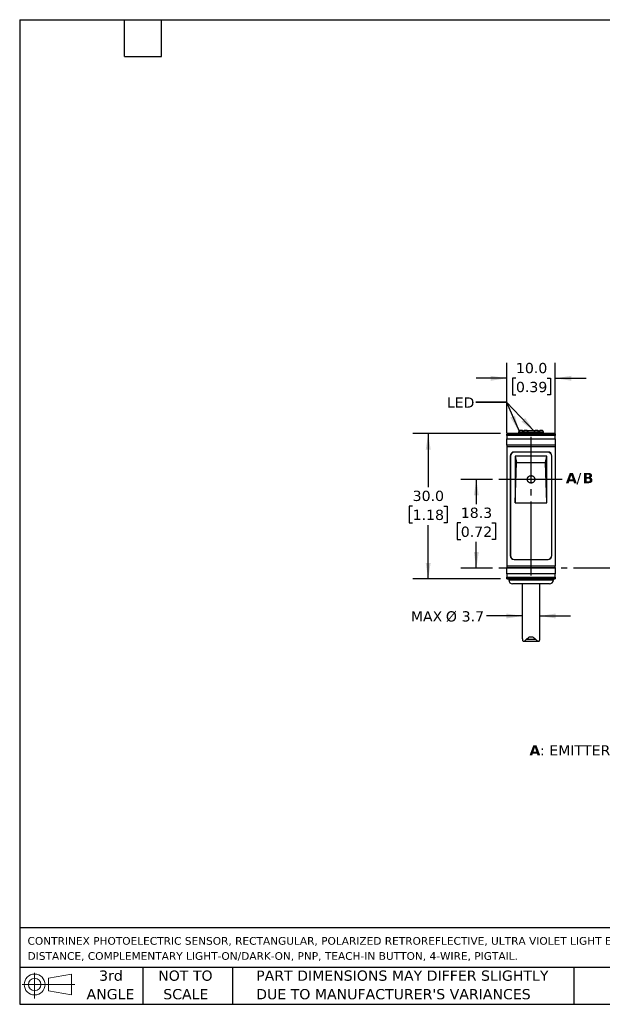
# Model space of a CAD drawing. Header units: millimetres. Extents: x 6 to 273, y 6 to 210.
# Tile 1 of 4: x 6 to 127, y 6 to 210. Entities that reach past the tile are written whole.
import ezdxf

# ---------------------------------------------------------------- set-up
doc = ezdxf.new("R2010")
doc.units = ezdxf.units.MM
doc.linetypes.add('SLD-Center', pattern=[19.05, 15.24, -1.27, 1.27, -1.27])
doc.linetypes.add('SLD-Solid', pattern=[0])
doc.layers.add('CENTER', color=40, linetype='SLD-Center')
doc.layers.add('DIMENSIONS', color=140, linetype='SLD-Solid', lineweight=25)
doc.layers.add('TEXT', color=140, linetype='SLD-Solid', lineweight=25)
doc.styles.add('SLDTEXTSTYLE0', font='VERDANAB.TTF')
doc.styles.add('SLDTEXTSTYLE1', font='VERDANA.TTF')
doc.styles.get("Standard").update_dxf_attribs({"font": 'VERDANA.TTF'})
doc.dimstyles.new('SLDDIMSTYLE0', dxfattribs={"dimtxt": 2.158008, "dimasz": 3.302, "dimexe": 0, "dimexo": 0.0625, "dimgap": 0.539502, "dimtad": 0, "dimtih": 1, "dimtoh": 1, "dimrnd": 1e-09, "dimzin": 12, "dimdsep": 46, "dimtxsty": 'SLDTEXTSTYLE1', "dimsah": 1, "dimcen": 0.09, "dimadec": 0, "dimazin": 3, "dimtfac": 1, "dimtofl": 0, "dimtmove": 0, "dimatfit": 3, "dimfxl": 0, "dimfrac": 2, "dimtolj": 1, "dimtzin": 12, "dimarcsym": 0})
doc.dimstyles.new('SLDDIMSTYLE1', dxfattribs={"dimtxt": 2.158008, "dimasz": 3.302, "dimexe": 0, "dimexo": 0.0625, "dimgap": 0.539502, "dimtad": 0, "dimtih": 1, "dimtoh": 1, "dimrnd": 1e-09, "dimzin": 4, "dimdsep": 46, "dimtxsty": 'SLDTEXTSTYLE1', "dimsah": 1, "dimcen": 0.09, "dimadec": 0, "dimazin": 1, "dimtfac": 1, "dimtmove": 0, "dimatfit": 0, "dimfxl": 0, "dimfrac": 2, "dimtolj": 1, "dimtzin": 12, "dimarcsym": 0})
doc.dimstyles.new('SLDDIMSTYLE2', dxfattribs={"dimtxt": 2.158008, "dimasz": 3.302, "dimexe": 0, "dimexo": 0.0625, "dimgap": 0.539502, "dimtad": 0, "dimtih": 1, "dimtoh": 1, "dimrnd": 1e-09, "dimzin": 12, "dimdsep": 46, "dimtxsty": 'SLDTEXTSTYLE1', "dimsah": 1, "dimcen": 0.09, "dimadec": 0, "dimazin": 3, "dimtfac": 1, "dimtmove": 0, "dimatfit": 0, "dimfxl": 0, "dimfrac": 2, "dimtolj": 1, "dimtzin": 12, "dimarcsym": 0})
doc.dimstyles.new('SLDDIMSTYLE3', dxfattribs={"dimtxt": 2.158008, "dimasz": 3.302, "dimexe": 0, "dimexo": 0.0625, "dimgap": 0.539502, "dimtad": 0, "dimtih": 1, "dimtoh": 1, "dimrnd": 1e-09, "dimzin": 4, "dimdsep": 46, "dimtxsty": 'SLDTEXTSTYLE1', "dimsah": 1, "dimcen": 0.09, "dimadec": 0, "dimazin": 1, "dimtfac": 1, "dimtofl": 0, "dimtmove": 0, "dimatfit": 3, "dimfxl": 0, "dimfrac": 2, "dimtolj": 1, "dimtzin": 12, "dimarcsym": 0})
doc.dimstyles.new('SLDDIMSTYLE4', dxfattribs={"dimtxt": 0.18, "dimasz": 3.302, "dimexe": 0, "dimexo": 0.0625, "dimgap": 0, "dimtad": 0, "dimtih": 1, "dimtoh": 1, "dimdec": 0, "dimrnd": 1e-09, "dimzin": 0, "dimdsep": 46, "dimtxsty": 'Standard', "dimsah": 1, "dimcen": 0.09, "dimadec": 0, "dimazin": 0, "dimtfac": 3.302, "dimtdec": 0, "dimtofl": 0, "dimtmove": 0, "dimatfit": 3, "dimfxl": 0, "dimfrac": 2, "dimtolj": 1, "dimtzin": 0, "dimarcsym": 0})

# ---------------------------------------------------------------- blocks, each defined once
blk = doc.blocks.new('Block11')
at = {"color": 7, "linetype": 'SLD-Solid', "lineweight": 18}
for p, q in [((2.59, 5.31), (2.59, 0)), ((5.48, 4.17), (10.18, 5.03)), ((5.48, 1.6), (5.48, 4.17)), ((10.18, 5.03), (10.18, 0.73)), ((0, 2.88), (10.87, 2.88)), ((5.48, 1.6), (10.18, 0.73))]:
    blk.add_line(p, q, dxfattribs=at)
for radius in [2.15, 1.29]:
    blk.add_circle((2.59, 2.88), radius, dxfattribs=at)
blk = doc.blocks.new('Block12')
at = {"color": 7, "linetype": 'Continuous'}
blk.add_blockref('Block11', (0, 0), dxfattribs=at)
blk = doc.blocks.new('SW_NOTE_0')
at = {"layer": 'TEXT', "color": 0, "attachment_point": 1}
for s, insert, char_height, style in [('A', (0, 2.69), 2.12, 'SLDTEXTSTYLE0'), (': EMITTER AXIS      ', (2.19, 2.69), 2.1167, 'SLDTEXTSTYLE1'), ('B', (30.97, 2.69), 2.12, 'SLDTEXTSTYLE0'), (': RECEIVER AXIS', (33.12, 2.69), 2.1167, 'SLDTEXTSTYLE1')]:
    blk.add_mtext(s, dxfattribs=dict(at, insert=insert, char_height=char_height, style=style))
blk = doc.blocks.new('SW_NOTE_0_1')
at = {"layer": 'TEXT', "color": 0, "char_height": 1.5875, "attachment_point": 1, "style": 'SLDTEXTSTYLE1'}
for s, insert in [('CONTRINEX PHOTOELECTRIC SENSOR, RECTANGULAR, POLARIZED RETROREFLECTIVE, ULTRA VIOLET LIGHT EMISSION, 1M SENSING ', (0, 2.02)), ('DISTANCE, COMPLEMENTARY LIGHT-ON/DARK-ON, PNP, TEACH-IN BUTTON, 4-WIRE, PIGTAIL.', (0, -1.1))]:
    blk.add_mtext(s, dxfattribs=dict(at, insert=insert))
blk = doc.blocks.new('SW_NOTE_0_4')
at = {"layer": 'TEXT', "color": 0, "char_height": 2.1167, "attachment_point": 1, "style": 'SLDTEXTSTYLE1'}
for s, insert in [('PART DIMENSIONS MAY DIFFER SLIGHTLY ', (0, 2.69)), ("DUE TO MANUFACTURER'S VARIANCES", (0, -1.13))]:
    blk.add_mtext(s, dxfattribs=dict(at, insert=insert))
blk = doc.blocks.new('SW_NOTE_0_5')
at = {"layer": 'TEXT', "color": 0, "char_height": 2.117, "attachment_point": 2, "style": 'SLDTEXTSTYLE1'}
for s, insert in [('NOT TO', (5.26, 2.69)), ('SCALE', (5.35, -1.13))]:
    blk.add_mtext(s, dxfattribs=dict(at, insert=insert))
blk = doc.blocks.new('SW_NOTE_0_6')
at = {"layer": 'TEXT', "color": 0, "char_height": 2.117, "attachment_point": 2, "style": 'SLDTEXTSTYLE1'}
for s, insert in [('3rd', (2.32, 2.69)), ('ANGLE', (2.22, -1.13))]:
    blk.add_mtext(s, dxfattribs=dict(at, insert=insert))
blk = doc.blocks.new('_D')
at = {"layer": 'DIMENSIONS'}
for p, q in [((103.88, 114.68), (97.35, 114.68)), ((100.52, 114.68), (100.52, 109.59)), ((97.32, 105.68), (96.59, 105.68)), ((96.59, 105.68), (96.59, 102.25)), ((103.73, 105.68), (104.45, 105.68)), ((104.45, 105.68), (104.45, 102.25)), ((96.59, 102.25), (97.32, 102.25)), ((100.52, 96.38), (100.52, 101.77)), ((104.45, 102.25), (103.73, 102.25)), ((103.88, 96.38), (97.35, 96.38))]:
    blk.add_line(p, q, dxfattribs=at)
for points in [[(100.52, 114.68), (100.02, 111.38), (101.03, 111.38)], [(100.52, 96.38), (101.03, 99.68), (100.02, 99.68)]]:
    blk.add_solid(points, dxfattribs=at)
at = {"layer": 'DIMENSIONS', "char_height": 2.117, "attachment_point": 1, "style": 'SLDTEXTSTYLE1'}
for s, insert in [('18.3', (97.32, 108.85)), ('0.72', (97.32, 104.94))]:
    blk.add_mtext(s, dxfattribs=dict(at, insert=insert))
blk = doc.blocks.new('_D_9')
at = {"layer": 'DIMENSIONS'}
for p, q in [((105.54, 124.13), (87.42, 124.13)), ((90.6, 124.13), (90.6, 113.08)), ((87.39, 109.16), (86.66, 109.16)), ((86.66, 109.16), (86.66, 105.73)), ((93.8, 109.16), (94.53, 109.16)), ((94.53, 109.16), (94.53, 105.73)), ((86.66, 105.73), (87.39, 105.73)), ((94.53, 105.73), (93.8, 105.73)), ((90.6, 94.13), (90.6, 105.25)), ((105.54, 94.13), (87.42, 94.13))]:
    blk.add_line(p, q, dxfattribs=at)
for points in [[(90.6, 124.13), (90.09, 120.83), (91.1, 120.83)], [(90.6, 94.13), (91.1, 97.43), (90.09, 97.43)]]:
    blk.add_solid(points, dxfattribs=at)
at = {"layer": 'DIMENSIONS', "char_height": 2.117, "attachment_point": 1, "style": 'SLDTEXTSTYLE1'}
for s, insert in [('30.0', (87.39, 112.34)), ('1.18', (87.39, 108.42))]:
    blk.add_mtext(s, dxfattribs=dict(at, insert=insert))
blk = doc.blocks.new('_D_10')
at = {"layer": 'DIMENSIONS'}
for p, q in [((110.01, 86.49), (102.6, 86.49)), ((113.61, 86.49), (119.96, 86.49))]:
    blk.add_line(p, q, dxfattribs=at)
for points in [[(110.01, 86.49), (106.71, 87), (106.71, 85.98)], [(113.61, 86.49), (116.91, 85.98), (116.91, 87)]]:
    blk.add_solid(points, dxfattribs=at)
at = {"layer": 'DIMENSIONS', "char_height": 2.117, "attachment_point": 1, "style": 'SLDTEXTSTYLE1'}
for s, insert in [('MAX ', (87.01, 87.47)), ('%%c', (94.24, 87.47)), ('3.7', (97.5, 87.47))]:
    blk.add_mtext(s, dxfattribs=dict(at, insert=insert))
blk = doc.blocks.new('_D_11')
at = {"layer": 'DIMENSIONS'}
for p, q in [((106.81, 124.31), (106.81, 138.73)), ((116.81, 124.31), (116.81, 138.73)), ((106.81, 135.55), (100.46, 135.55)), ((108.69, 135.55), (107.97, 135.55)), ((107.97, 135.55), (107.97, 132.12)), ((115.1, 135.55), (115.83, 135.55)), ((115.83, 135.55), (115.83, 132.12)), ((116.81, 135.55), (123.16, 135.55)), ((107.97, 132.12), (108.69, 132.12)), ((115.83, 132.12), (115.1, 132.12))]:
    blk.add_line(p, q, dxfattribs=at)
for points in [[(106.81, 135.55), (103.51, 136.06), (103.51, 135.04)], [(116.81, 135.55), (120.11, 135.04), (120.11, 136.06)]]:
    blk.add_solid(points, dxfattribs=at)
at = {"layer": 'DIMENSIONS', "char_height": 2.117, "attachment_point": 1, "style": 'SLDTEXTSTYLE1'}
for s, insert in [('10.0', (108.69, 138.72)), ('0.39', (108.69, 134.81))]:
    blk.add_mtext(s, dxfattribs=dict(at, insert=insert))
blk = doc.blocks.new('SW_NOTE_0_8')
at = {"layer": 'TEXT', "color": 0, "char_height": 2.12, "attachment_point": 1}
for s, insert, style in [('A', (0, 2.69), 'SLDTEXTSTYLE0'), ('/', (2.19, 2.69), 'SLDTEXTSTYLE1'), ('B', (3.47, 2.69), 'SLDTEXTSTYLE0')]:
    blk.add_mtext(s, dxfattribs=dict(at, insert=insert, style=style))

msp = doc.modelspace()

# ---------------------------------------------------------------- linework, layer by layer
for p, q in [((116.81, 124.128), (106.81, 124.128)), ((106.81, 124.128), (106.81, 124.095)), ((106.81, 124.095), (116.81, 124.095)), ((106.81, 123.755), (106.81, 124.095)), ((109.233, 124.448), (109.21, 124.403)), ((109.21, 124.403), (109.21, 124.128)), ((111.21, 124.403), (109.21, 124.403)), ((110.02, 124.778), (109.423, 124.778)), ((110.21, 124.448), (110.02, 124.778)), ((110.191, 124.628), (110.149, 124.554)), ((110.314, 124.628), (110.191, 124.628)), ((110.4, 124.778), (110.21, 124.448)), ((110.998, 124.778), (110.4, 124.778)), ((112.53, 124.628), (111.09, 124.628)), ((111.21, 124.403), (111.187, 124.448)), ((111.21, 124.128), (111.21, 124.403)), ((112.41, 124.274), (111.21, 124.274)), ((112.41, 124.174), (111.21, 124.174)), ((112.433, 124.448), (112.41, 124.403)), ((112.41, 124.403), (112.41, 124.128)), ((114.41, 124.403), (112.41, 124.403)), ((113.22, 124.778), (112.623, 124.778)), ((113.41, 124.448), (113.22, 124.778)), ((113.256, 124.728), (113.249, 124.728)), ((113.429, 124.628), (113.307, 124.628)), ((113.6, 124.778), (113.41, 124.448)), ((113.472, 124.554), (113.429, 124.628)), ((114.198, 124.778), (113.6, 124.778)), ((114.41, 124.403), (114.387, 124.448)), ((114.41, 124.128), (114.41, 124.403)), ((116.81, 124.128), (116.81, 124.095)), ((116.81, 124.095), (116.81, 123.755)), ((116.81, 123.755), (106.81, 123.755)), ((106.81, 123.755), (106.81, 123.043)), ((106.81, 123.043), (116.81, 123.043)), ((106.81, 121.753), (106.81, 123.043)), ((116.81, 123.043), (116.81, 123.755)), ((116.81, 123.043), (116.81, 121.753)), ((116.81, 121.753), (106.81, 121.753)), ((106.81, 121.753), (106.81, 121.498)), ((106.81, 121.498), (106.81, 96.758)), ((106.81, 121.498), (116.81, 121.498)), ((115.31, 120.328), (108.31, 120.328)), ((115.26, 120.278), (108.36, 120.278)), ((116.81, 121.753), (116.81, 121.498)), ((116.81, 121.498), (116.81, 96.758)), ((107.51, 119.528), (107.51, 98.928)), ((107.56, 119.478), (107.56, 98.978)), ((108.56, 119.493), (108.82, 118.178)), ((115.06, 119.493), (108.56, 119.493)), ((108.56, 119.493), (108.56, 109.853)), ((108.56, 109.853), (108.82, 118.178)), ((108.82, 118.178), (114.8, 118.178)), ((114.8, 118.178), (115.06, 119.493)), ((115.06, 109.853), (114.8, 118.178)), ((115.06, 109.853), (115.06, 119.493)), ((116.06, 98.978), (116.06, 119.478)), ((116.11, 98.928), (116.11, 119.528)), ((108.56, 109.853), (115.06, 109.853)), ((108.31, 98.128), (115.31, 98.128)), ((108.36, 98.178), (115.26, 98.178)), ((116.81, 96.758), (106.81, 96.758)), ((106.81, 96.758), (106.81, 96.503)), ((106.81, 96.503), (116.81, 96.503)), ((106.81, 95.213), (106.81, 96.503)), ((116.81, 96.503), (116.81, 96.758)), ((116.81, 96.503), (116.81, 95.213)), ((116.81, 95.213), (106.81, 95.213)), ((106.81, 95.213), (106.81, 94.501)), ((106.81, 94.501), (116.81, 94.501)), ((106.81, 94.161), (106.81, 94.501)), ((116.81, 94.161), (106.81, 94.161)), ((106.81, 94.161), (106.81, 94.128)), ((106.81, 94.128), (116.81, 94.128)), ((107.21, 94.128), (107.21, 93.928)), ((107.21, 93.928), (116.41, 93.928)), ((116.41, 93.928), (116.41, 94.128)), ((116.81, 94.501), (116.81, 95.213)), ((116.81, 94.501), (116.81, 94.161)), ((116.81, 94.161), (116.81, 94.128)), ((110.01, 93.128), (110.01, 81.782)), ((113.61, 81.783), (113.61, 93.128)), ((110.018, 81.782), (110.016, 81.618)), ((112.79, 81.618), (110.83, 81.618)), ((113.604, 81.618), (113.603, 81.783)), ((110.213, 81.278), (113.4, 81.278))]:
    msp.add_line(p, q)
for centre, radius, start, end in [((110.364, 124.528), 0.2, 90, 150), ((113.256, 124.528), 0.2, 30, 90), ((108.31, 119.528), 0.8, 90, 180), ((108.36, 119.478), 0.8, 90, 180), ((115.26, 119.478), 0.8, 0, 90), ((115.31, 119.528), 0.8, 0, 90), ((108.31, 98.928), 0.8, 180, 270), ((108.36, 98.978), 0.8, 180, 270), ((115.26, 98.978), 0.8, 270, 0), ((115.31, 98.928), 0.8, 270, 0), ((108.01, 93.928), 0.8, 180, 270), ((115.61, 93.928), 0.8, 270, 0)]:
    msp.add_arc(centre, radius, start, end)
for centre, start_param, end_param in [((110.21, 117.827), 0.3927394, 0.4949341), ((110.21, 117.827), 5.7882512, 5.8904459), ((113.41, 117.827), 0.3927394, 0.4949341), ((113.41, 117.827), 5.7882512, 5.8904459)]:
    msp.add_ellipse(centre, major_axis=(0, 7.523), ratio=0.2734697, start_param=start_param, end_param=end_param)
for points, knots in [([(112.594, 124.728), (112.556, 124.728), (112.475, 124.728), (112.306, 124.728), (112.083, 124.728), (111.81, 124.728), (111.538, 124.728), (111.27, 124.728), (111.109, 124.728), (111.026, 124.728)], [0, 0, 0, 0, 0.0814847, 0.171235, 0.3354689, 0.5000232, 0.6642572, 0.8288115, 1, 1, 1, 1]), ([(115.61, 93.128), (115.61, 93.128), (113.907, 93.128), (109.713, 93.128), (108.01, 93.128), (108.01, 93.128)], [0, 0, 0, 0, 0.5, 0.5, 1, 1, 1, 1]), ([(110.016, 81.618), (110.024, 81.495), (110.042, 81.401), (110.12, 81.287), (110.181, 81.269), (110.335, 81.294), (110.427, 81.336), (110.622, 81.453), (110.727, 81.528), (110.83, 81.618)], [0, 0, 0, 0, 0.25, 0.25, 0.5, 0.5, 0.75, 0.75, 1, 1, 1, 1]), ([(110.83, 81.618), (110.952, 81.763), (111.088, 81.901), (111.331, 82.072), (111.417, 82.122), (111.608, 82.195), (111.709, 82.216), (111.914, 82.216), (112.016, 82.194), (112.204, 82.122), (112.291, 82.071), (112.533, 81.9), (112.668, 81.762), (112.79, 81.618)], [0, 0, 0, 0, 0.25, 0.25, 0.375, 0.375, 0.5, 0.5, 0.625, 0.625, 0.75, 0.75, 1, 1, 1, 1]), ([(112.79, 81.618), (112.894, 81.528), (112.997, 81.453), (113.145, 81.365), (113.192, 81.34), (113.281, 81.302), (113.324, 81.288), (113.439, 81.269), (113.499, 81.287), (113.578, 81.4), (113.596, 81.495), (113.604, 81.618)], [0, 0, 0, 0, 0.25, 0.25, 0.375, 0.375, 0.5, 0.5, 0.75, 0.75, 1, 1, 1, 1])]:
    msp.add_open_spline(points, degree=3, knots=knots)
at = {"layer": 'CENTER'}
for p, q in [((111.81, 94.871), (111.81, 123.456)), ((118.215, 114.678), (105.153, 114.678)), ((154.833, 96.378), (105.153, 96.378))]:
    msp.add_line(p, q, dxfattribs=at)
msp.add_circle((111.81, 114.692), 0.762, dxfattribs=at)
at = {"layer": 'DIMENSIONS'}
msp.add_solid([(109.324, 124.616), (108.487, 127.851), (107.554, 127.45)], dxfattribs=at)
at = {"layer": 'TEXT'}
for p, q in [((6.35, 209.55), (273.05, 209.55)), ((6.35, 209.55), (6.35, 6.35)), ((27.94, 201.93), (27.94, 209.55)), ((35.56, 201.93), (35.56, 209.55)), ((27.94, 201.93), (35.56, 201.93)), ((273.05, 22.126), (6.35, 22.126)), ((273.05, 13.97), (6.35, 13.97)), ((31.75, 13.97), (31.75, 6.35)), ((50.212, 13.97), (50.212, 6.35)), ((120.646, 13.97), (120.646, 6.35)), ((6.35, 6.35), (273.05, 6.35))]:
    msp.add_line(p, q, dxfattribs=at)
at = {"layer": 'TEXT', "flags": 128}
msp.add_lwpolyline([(100.402, 130.602), (106.752, 130.602), (109.324, 124.616)], dxfattribs=at)

# ---------------------------------------------------------------- block references
at = {"layer": 'TEXT'}
for name, p in [('SW_NOTE_0_8', (118.992, 113.325)), ('SW_NOTE_0', (111.474, 57.128)), ('SW_NOTE_0_1', (7.966, 18.216)), ('Block12', (6.838, 7.554)), ('SW_NOTE_0_6', (22.847, 10.635)), ('SW_NOTE_0_5', (35.257, 10.635)), ('SW_NOTE_0_4', (55.119, 10.635))]:
    msp.add_blockref(name, p, dxfattribs=at)

# ---------------------------------------------------------------- texts
at = {"layer": 'TEXT', "insert": (94.431, 131.602), "char_height": 2.1167, "attachment_point": 1, "style": 'SLDTEXTSTYLE1'}
msp.add_mtext('LED', dxfattribs=at)
msp.add_mtext('LED', dxfattribs=at)

# ---------------------------------------------------------------- dimensions: what is measured, and where the dimension line sits
at = {"layer": 'DIMENSIONS'}
dim = msp.add_linear_dim(base=(116.81, 135.552), p1=(106.81, 123.043), p2=(116.81, 123.043), dimstyle='SLDDIMSTYLE1', dxfattribs=at)
dim.commit()
dim.dimension.update_dxf_attribs({"geometry": '_D_11', "text_midpoint": (111.897, 135.552), "dimtype": 160})
for base, p1, p2, dimstyle, picture, middle in [((90.595, 124.128), (106.81, 94.128), (106.81, 124.128), 'SLDDIMSTYLE3', '_D_9', (90.595, 109.164)), ((100.523, 96.378), (105.153, 114.678), (105.153, 96.378), 'SLDDIMSTYLE0', '_D', (100.523, 105.681))]:
    dim = msp.add_linear_dim(base=base, p1=p1, p2=p2, angle=90, dimstyle=dimstyle, dxfattribs=at)
    dim.commit()
    dim.dimension.update_dxf_attribs({"geometry": picture, "text_midpoint": middle, "dimtype": 160})
dim = msp.add_linear_dim(base=(110.01, 86.492), p1=(113.61, 81.791), p2=(110.01, 81.791), text='MAX %%c3.7', dimstyle='SLDDIMSTYLE2', dxfattribs=at)
dim.commit()
dim.dimension.update_dxf_attribs({"geometry": '_D_10', "text_midpoint": (94.562, 86.492), "dimtype": 160})

# ---------------------------------------------------------------- leaders
at = {"layer": 'TEXT'}
msp.add_leader([(112.498, 124.571), (106.752, 130.602), (100.402, 130.602)], dimstyle='SLDDIMSTYLE4', dxfattribs=at)

doc.saveas('drawing.dxf')
